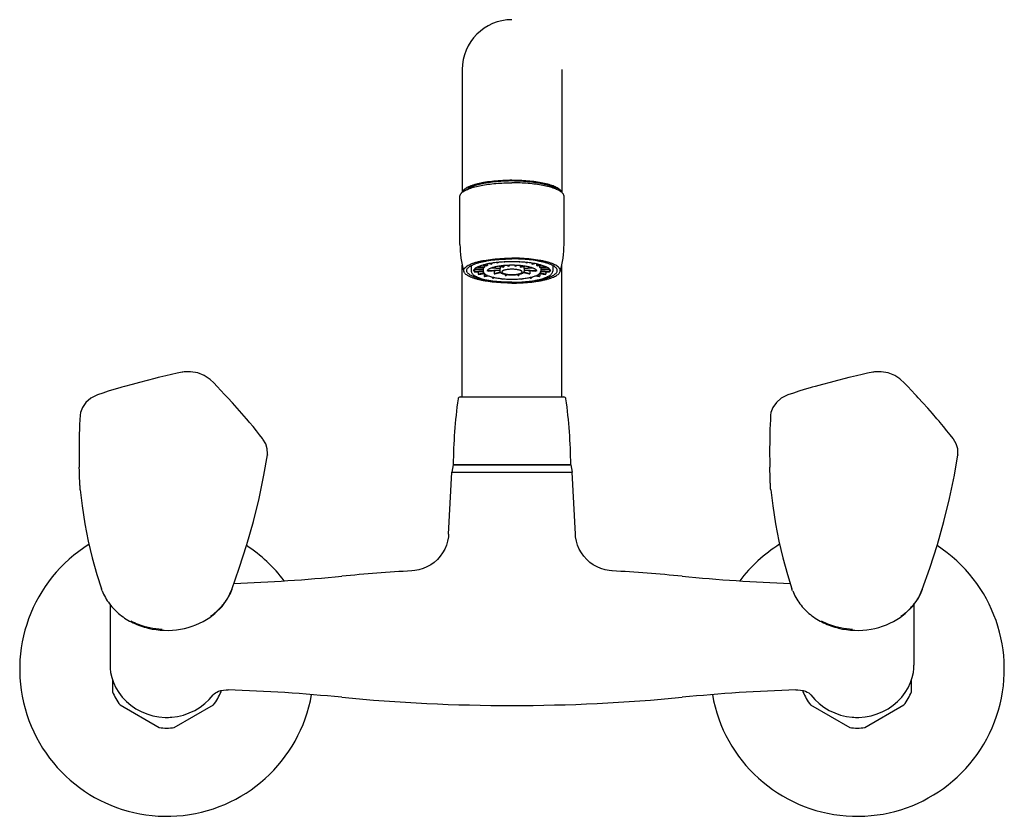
# Model space of a CAD drawing. Header units: millimetres. Extents: x -49 to 487, y -78 to 329.
# Tile 3 of 4: x -13 to 205, y 153 to 329. Entities that reach past the tile are written whole.
import ezdxf

# ---------------------------------------------------------------- set-up
doc = ezdxf.new("R2010")
doc.units = ezdxf.units.MM
doc.header["$LTSCALE"] = 23.1
doc.layers.get('0').update_dxf_attribs({"linetype": 'CONTINUOUS'})
doc.layers.add('ACHSEN', color=7, linetype='CONTINUOUS')
doc.layers.add('FLAECHEN', color=7, linetype='CONTINUOUS')

msp = doc.modelspace()

# ---------------------------------------------------------------- linework, layer by layer
at = {"color": 7, "linetype": 'CONTINUOUS'}
for p, q in [((84.76, 317.56), (84.76, 290.45)), ((106.76, 317.56), (106.76, 290.45)), ((84.76, 245.26), (84.76, 274.36)), ((86.76, 274.29), (86.76, 273.07)), ((89.31, 274.39), (90.21, 274.25)), ((90.31, 274.3), (89.45, 274.43)), ((89.65, 274.33), (89.65, 273.9)), ((90.31, 274.63), (90.31, 274.3)), ((90.74, 274.72), (91.2, 274.6)), ((91.34, 274.63), (90.91, 274.75)), ((91.34, 274.82), (91.34, 274.63)), ((92.32, 274.94), (92.5, 274.86)), ((92.67, 274.89), (92.5, 274.96)), ((92.67, 274.98), (92.67, 274.89)), ((93.92, 274.26), (93.92, 273.96)), ((93.97, 275.08), (94.02, 275.03)), ((94.21, 275.05), (94.17, 275.09)), ((94.21, 275.09), (94.21, 275.05)), ((94.76, 274.32), (94.97, 274.12)), ((95.16, 274.13), (94.96, 274.33)), ((95.16, 274.33), (95.16, 274.13)), ((95.66, 275.13), (95.66, 275.1)), ((95.86, 275.1), (95.86, 275.13)), ((96.56, 274.33), (96.36, 274.13)), ((96.36, 274.33), (96.36, 274.13)), ((96.56, 274.12), (96.76, 274.32)), ((97.35, 275.09), (97.31, 275.05)), ((97.31, 275.09), (97.31, 275.05)), ((97.5, 275.03), (97.55, 275.08)), ((97.6, 274.26), (97.6, 273.96)), ((98.85, 274.98), (98.85, 274.89)), ((99.02, 274.96), (98.85, 274.89)), ((99.02, 274.86), (99.21, 274.94)), ((100.18, 274.82), (100.18, 274.63)), ((100.62, 274.75), (100.18, 274.63)), ((100.32, 274.6), (100.78, 274.72)), ((101.21, 274.63), (101.21, 274.3)), ((102.07, 274.43), (101.21, 274.3)), ((101.31, 274.25), (102.21, 274.39)), ((101.87, 274.33), (101.87, 273.9)), ((104.76, 274.29), (104.76, 273.07)), ((106.76, 245.26), (106.76, 274.36)), ((87.37, 273.43), (89.41, 273.43)), ((89.41, 273.48), (87.42, 273.48)), ((87.48, 273.43), (87.48, 272.9)), ((89.41, 273.04), (87.48, 272.9)), ((87.53, 272.85), (89.42, 272.99)), ((88.14, 273.95), (89.6, 273.85)), ((89.65, 273.9), (88.24, 274)), ((88.31, 272.91), (88.31, 272.37)), ((89.63, 272.57), (88.31, 272.37)), ((88.41, 272.32), (89.68, 272.51)), ((89.41, 273.87), (89.41, 273.48)), ((89.41, 273.45), (89.41, 273.07)), ((89.64, 272.51), (89.64, 271.91)), ((90.35, 272.09), (89.64, 271.91)), ((89.79, 271.87), (90.46, 272.04)), ((90.42, 273.33), (90.42, 273.11)), ((93.06, 273.29), (90.42, 273.11)), ((90.47, 273.06), (93.06, 273.24)), ((91.21, 273.74), (93.13, 273.61)), ((93.18, 273.66), (91.34, 273.79)), ((91.8, 273.15), (91.8, 272.46)), ((93.15, 272.81), (91.8, 272.46)), ((91.94, 272.43), (93.21, 272.76)), ((92.94, 274.14), (93.78, 273.93)), ((93.06, 273.61), (93.06, 273.07)), ((93.92, 273.96), (93.12, 274.17)), ((93.18, 274.08), (93.18, 273.66)), ((94.24, 272.35), (94.24, 272.08)), ((94.47, 272.31), (94.24, 272.08)), ((94.43, 272.07), (94.66, 272.28)), ((96.87, 272.28), (97.09, 272.07)), ((97.28, 272.08), (97.05, 272.31)), ((97.28, 272.35), (97.28, 272.08)), ((98.4, 274.17), (97.6, 273.96)), ((97.74, 273.93), (98.58, 274.14)), ((98.31, 272.76), (99.58, 272.43)), ((98.34, 274.08), (98.34, 273.66)), ((100.18, 273.79), (98.34, 273.66)), ((99.72, 272.46), (98.37, 272.81)), ((98.39, 273.61), (100.31, 273.74)), ((98.46, 273.61), (98.46, 273.07)), ((101.1, 273.11), (98.46, 273.29)), ((98.46, 273.24), (101.05, 273.06)), ((99.72, 273.15), (99.72, 272.46)), ((101.06, 272.04), (101.74, 271.87)), ((101.1, 273.33), (101.1, 273.11)), ((101.88, 271.91), (101.17, 272.09)), ((101.84, 272.51), (103.11, 272.32)), ((103.29, 274), (101.87, 273.9)), ((101.88, 272.51), (101.88, 271.91)), ((103.21, 272.37), (101.89, 272.57)), ((101.92, 273.85), (103.39, 273.95)), ((102.1, 272.99), (103.99, 272.85)), ((102.11, 273.87), (102.11, 273.48)), ((104.1, 273.48), (102.11, 273.48)), ((102.11, 273.45), (102.11, 273.07)), ((102.11, 273.43), (104.15, 273.43)), ((104.04, 272.9), (102.11, 273.04)), ((103.21, 272.91), (103.21, 272.37)), ((104.04, 273.43), (104.04, 272.9)), ((91.4, 271.74), (91.4, 271.55)), ((91.67, 271.67), (91.4, 271.55)), ((91.57, 271.52), (91.83, 271.64)), ((93.45, 271.39), (93.45, 271.32)), ((93.52, 271.38), (93.45, 271.32)), ((93.64, 271.31), (93.7, 271.37)), ((95.66, 271.28), (95.66, 271.24)), ((95.86, 271.24), (95.86, 271.28)), ((97.82, 271.37), (97.88, 271.31)), ((98.07, 271.32), (98.01, 271.38)), ((98.07, 271.39), (98.07, 271.32)), ((99.69, 271.64), (99.95, 271.52)), ((100.12, 271.55), (99.85, 271.67)), ((100.12, 271.74), (100.12, 271.55)), ((84.33, 245.26), (107.19, 245.26)), ((0.31, 241.25), (0.26, 240.18)), ((152.91, 241.25), (152.86, 240.18)), ((41.69, 232.42), (41.69, 232.41)), ((194.29, 232.42), (194.29, 232.41)), ((82.76, 230.26), (82.48, 228.65)), ((82.48, 228.65), (109.04, 228.65)), ((108.76, 230.26), (82.76, 230.26)), ((108.76, 230.26), (109.04, 228.65)), ((0.32, 224.97), (0.29, 225.51)), ((0.33, 224.75), (0.32, 224.97)), ((0.33, 224.73), (0.33, 224.75)), ((152.92, 224.97), (152.89, 225.51)), ((152.93, 224.75), (152.92, 224.97)), ((152.93, 224.73), (152.93, 224.75)), ((5.18, 202.43), (5.02, 202.86)), ((33.83, 202.7), (33.37, 201.6)), ((157.78, 202.43), (157.62, 202.86)), ((186.43, 202.7), (185.97, 201.6)), ((6.95, 199.5), (6.93, 185.99)), ((184.57, 199.38), (184.59, 185.99)), ((28.98, 196.54), (28.98, 196.54)), ((181.58, 196.54), (181.58, 196.54)), ((7.46, 182.82), (7.46, 180.09)), ((184.06, 180.09), (184.06, 182.82)), ((31.46, 180.09), (31.46, 180.39)), ((160.06, 180.39), (160.06, 180.09)), ((9.13, 177.2), (17.79, 172.2)), ((21.13, 172.2), (29.79, 177.2)), ((161.73, 177.2), (170.39, 172.2)), ((173.73, 172.2), (182.39, 177.2)), ((19.44, 174.44), (19.46, 174.44)), ((19.44, 174.44), (19.46, 174.44)), ((172.06, 174.44), (172.09, 174.44)), ((172.06, 174.44), (172.09, 174.44))]:
    msp.add_line(p, q, dxfattribs=at)
for points in [[(23.05, 250.73), (22.89, 250.7), (21.74, 250.47), (20.53, 250.22), (19.26, 249.93), (17.94, 249.61), (17.57, 249.52)], [(29.05, 249.1), (28.85, 249.28), (27.74, 250.02), (26.3, 250.58), (24.73, 250.83), (23.3, 250.77), (23.05, 250.73)], [(175.65, 250.73), (175.49, 250.7), (174.34, 250.47), (173.13, 250.22), (171.86, 249.93), (170.54, 249.61), (170.17, 249.52)], [(181.65, 249.1), (181.45, 249.28), (180.34, 250.02), (178.9, 250.58), (177.33, 250.83), (175.9, 250.77), (175.65, 250.73)], [(17.57, 249.52), (16.81, 249.33), (15.13, 248.9), (13.46, 248.46), (11.8, 248.01), (10.15, 247.56), (9.51, 247.37)], [(32.54, 245.51), (32.26, 245.81), (31.42, 246.7), (30.61, 247.54), (29.83, 248.33), (29.04, 249.1)], [(170.17, 249.52), (169.41, 249.33), (167.73, 248.9), (166.06, 248.46), (164.4, 248.01), (162.75, 247.56), (162.11, 247.37)], [(185.14, 245.51), (184.86, 245.81), (184.02, 246.7), (183.21, 247.54), (182.43, 248.33), (181.64, 249.1)], [(9.51, 247.37), (9.06, 247.25), (7.76, 246.87), (6.52, 246.49), (5.34, 246.1), (4.15, 245.7)], [(162.11, 247.37), (161.66, 247.25), (160.36, 246.87), (159.12, 246.49), (157.94, 246.1), (156.75, 245.7)], [(4.14, 245.7), (3.86, 245.59), (2.68, 244.96), (1.6, 244.04), (0.81, 242.93), (0.39, 241.82), (0.31, 241.25)], [(37.53, 239.88), (37.08, 240.41), (36.06, 241.58), (35.03, 242.75), (33.99, 243.91), (32.95, 245.06), (32.54, 245.51)], [(156.74, 245.7), (156.46, 245.59), (155.28, 244.96), (154.2, 244.04), (153.41, 242.93), (152.99, 241.82), (152.91, 241.25)], [(190.13, 239.88), (189.68, 240.41), (188.66, 241.58), (187.63, 242.75), (186.59, 243.91), (185.55, 245.06), (185.14, 245.51)], [(0.26, 240.18), (0.21, 239.18), (0.17, 238.12), (0.14, 237), (0.14, 236.69)], [(40.73, 235.92), (40.64, 236.04), (39.98, 236.9), (39.27, 237.78), (38.53, 238.69), (37.75, 239.62), (37.53, 239.88)], [(152.86, 240.18), (152.81, 239.18), (152.77, 238.12), (152.74, 237), (152.74, 236.69)], [(193.33, 235.92), (193.24, 236.04), (192.58, 236.9), (191.87, 237.78), (191.13, 238.69), (190.35, 239.62), (190.13, 239.88)], [(41.69, 232.41), (41.72, 232.7), (41.67, 233.81), (41.35, 234.89), (40.73, 235.92)], [(194.29, 232.41), (194.32, 232.7), (194.27, 233.81), (193.95, 234.89), (193.33, 235.92)], [(33.84, 202.7), (35.49, 207.39), (37.16, 212.61), (38.61, 217.72), (39.87, 222.81), (40.93, 227.95), (41.69, 232.42)], [(186.44, 202.7), (188.09, 207.39), (189.76, 212.61), (191.21, 217.72), (192.47, 222.81), (193.53, 227.95), (194.29, 232.42)], [(0.33, 224.75), (0.77, 221.21), (1.39, 217.22), (2.13, 213.39), (3, 209.68), (4.01, 206.03), (5.02, 202.86)], [(152.93, 224.75), (153.37, 221.21), (153.99, 217.22), (154.73, 213.39), (155.6, 209.68), (156.61, 206.03), (157.62, 202.86)], [(28.98, 196.54), (30.08, 197.38), (31.69, 198.98), (32.97, 200.81), (33.83, 202.71)], [(181.58, 196.54), (182.68, 197.38), (184.29, 198.98), (185.57, 200.81), (186.43, 202.71)]]:
    msp.add_lwpolyline(points, dxfattribs=at)
for centre, radius, start, end in [((95.76, 317.6), 11, 90, 180), ((95.76, 250.85), 42.25, 88.3555, 90.0006), ((91.93, 270.55), 4.08, 113.3735, 114.9128), ((93.68, 265.3), 9.63, 104.0742, 104.9436), ((95.03, 258.52), 16.54, 98.1943, 98.8009), ((95.76, 241.96), 33.17, 90.1674, 93.0063), ((95.66, 252.78), 22.32, 93.718, 94.2152), ((95.76, 241.61), 33.52, 90, 90.1716), ((95.76, 250.56), 24.54, 90, 90.2335), ((95.76, 241.61), 33.52, 89.8284, 90), ((95.76, 250.56), 24.54, 89.7665, 90), ((95.77, 242.3), 32.83, 86.979, 89.8472), ((95.87, 252.86), 22.23, 85.7838, 86.283), ((96.51, 258.65), 16.4, 81.1966, 81.8082), ((97.87, 265.42), 9.49, 75.0503, 75.9319), ((99.63, 270.63), 3.99, 65.0707, 66.643), ((88.56, 273.97), 1.52, 224.6432, 227.3507), ((90.56, 277.27), 5.39, 245.2746, 246.4391), ((89.84, 273.45), 0.426, 176.5161, 179.9981), ((90.03, 273.07), 0.62, 179.9942, 187.5164), ((90.43, 273.04), 1.16, 132.2246, 135.7815), ((93.93, 280.4), 8.21, 254.9817, 256.0006), ((94.89, 269.95), 4.13, 103.4954, 105.5224), ((95.67, 291.28), 19.25, 265.7452, 266.3217), ((95.72, 264.64), 9.51, 93.3833, 94.5499), ((95.81, 264.73), 9.42, 85.4447, 86.6221), ((95.85, 291.37), 19.33, 273.6796, 274.2535), ((96.67, 270.08), 4, 74.4442, 76.538), ((97.56, 280.53), 8.35, 284.0075, 285.0103), ((101.11, 273.07), 1.13, 44.1673, 47.8265), ((101.68, 273.45), 0.426, 0.0019, 3.4839), ((101.49, 273.07), 0.619, 352.4781, 0.0112), ((100.92, 277.34), 5.48, 293.57, 294.7163), ((102.94, 274), 1.56, 312.6775, 315.3286), ((92.92, 284.29), 12.81, 255.1644, 255.8179), ((94.75, 293.41), 22.11, 261.2755, 261.7293), ((95.62, 301.23), 29.99, 265.8484, 266.2184), ((95.76, 304.28), 33.04, 269.8266, 270), ((95.76, 304.28), 33.04, 270, 270.1734), ((95.9, 301.23), 29.99, 273.7816, 274.1516), ((96.75, 293.54), 22.25, 278.2721, 278.7231), ((98.56, 284.41), 12.94, 284.1855, 284.8323), ((84.33, 244.76), 0.5, 90, 172.3055), ((107.19, 244.76), 0.5, 7.6945, 90), ((154.12, 233.18), 154.02, 178.707, 181.293), ((306.72, 233.18), 154.02, 178.707, 181.293), ((22.92, 206.77), 11.66, 324.631, 331.2552), ((23.31, 206.56), 11.22, 331.2839, 333.7739), ((175.52, 206.77), 11.66, 324.631, 331.2552), ((175.91, 206.56), 11.22, 331.2839, 333.7739), ((22.59, 207), 12.07, 323.1098, 324.6565), ((175.19, 207), 12.07, 323.1098, 324.6565), ((20.96, 208.63), 14.38, 304.4601, 308.9789), ((173.56, 208.63), 14.38, 304.4601, 308.9789), ((19.46, 185.09), 13, 202.6199, 217.3801), ((19.46, 185.09), 13, 322.6199, 337.3801), ((172.06, 185.09), 13, 202.6199, 217.3801), ((172.06, 185.09), 13, 322.6199, 337.3801), ((19.46, 185.09), 13, 262.6199, 277.3801), ((172.06, 185.09), 13, 262.6199, 277.3801)]:
    msp.add_arc(centre, radius, start, end, dxfattribs=at)
for points, knots in [([(95.76, 293.11), (95.08, 293.11), (93.75, 293.07), (91.8, 292.93), (89.99, 292.7), (88.38, 292.39), (87.02, 292.01), (86.07, 291.63), (85.48, 291.28), (85.09, 290.98), (84.86, 290.69), (84.8, 290.49)], [0, 0, 0, 0, 0.175618, 0.345646, 0.50455, 0.647492, 0.770283, 0.869946, 0.910721, 0.945604, 1, 1, 1, 1]), ([(106.72, 290.49), (106.67, 290.68), (106.47, 290.94), (106.12, 291.23), (105.61, 291.55), (104.78, 291.91), (103.59, 292.28), (102.16, 292.59), (100.56, 292.84), (98.8, 293.01), (97.59, 293.07), (96.97, 293.09)], [0, 0, 0, 0, 0.055601, 0.09058, 0.13112, 0.229534, 0.350517, 0.49178, 0.64993, 0.820831, 1, 1, 1, 1]), ([(94.02, 275.08), (93.54, 275.06), (92.63, 274.99), (91.31, 274.83), (90.29, 274.64), (89.56, 274.46), (89.07, 274.32), (88.63, 274.17), (88.25, 274.01), (87.92, 273.85), (87.65, 273.68), (87.45, 273.52), (87.31, 273.36), (87.23, 273.21), (87.21, 273.11), (87.21, 273.07)], [0, 0, 0, 0, 0.193353, 0.374992, 0.540026, 0.614947, 0.684144, 0.747184, 0.803691, 0.853358, 0.895958, 0.931335, 0.959706, 0.981849, 1, 1, 1, 1]), ([(95.76, 274.34), (95.4, 274.34), (94.68, 274.32), (93.64, 274.24), (92.68, 274.11), (91.95, 273.97), (91.44, 273.82), (91.12, 273.71), (90.84, 273.6), (90.62, 273.48), (90.45, 273.36), (90.35, 273.26), (90.3, 273.19), (90.27, 273.13), (90.26, 273.09), (90.26, 273.07)], [0, 0, 0, 0, 0.188313, 0.369815, 0.537995, 0.686805, 0.752275, 0.810973, 0.862368, 0.905988, 0.941347, 0.968211, 0.978516, 0.986945, 1, 1, 1, 1]), ([(101.26, 273.07), (101.26, 273.09), (101.25, 273.13), (101.22, 273.19), (101.17, 273.26), (101.07, 273.36), (100.9, 273.48), (100.68, 273.6), (100.4, 273.71), (100.08, 273.82), (99.57, 273.97), (98.84, 274.11), (97.88, 274.24), (96.84, 274.32), (96.13, 274.34), (95.76, 274.34)], [0, 0, 0, 0, 0.013055, 0.021483, 0.031789, 0.058653, 0.094012, 0.137632, 0.189026, 0.247725, 0.313194, 0.462005, 0.630184, 0.811686, 1, 1, 1, 1]), ([(104.31, 273.07), (104.31, 273.11), (104.29, 273.21), (104.21, 273.36), (104.07, 273.52), (103.87, 273.68), (103.6, 273.85), (103.28, 274.01), (102.89, 274.17), (102.45, 274.32), (101.96, 274.46), (101.23, 274.64), (100.21, 274.83), (98.89, 274.99), (97.98, 275.06), (97.5, 275.08)], [0, 0, 0, 0, 0.018151, 0.040294, 0.068665, 0.104042, 0.146642, 0.196309, 0.252816, 0.315856, 0.385053, 0.459974, 0.625007, 0.806647, 1, 1, 1, 1]), ([(86.76, 273.07), (86.76, 273.02), (86.77, 272.92), (86.83, 272.72), (86.96, 272.49), (87.21, 272.24), (87.52, 272.02), (87.91, 271.81), (88.37, 271.61), (88.89, 271.43), (89.48, 271.26), (90.13, 271.11), (91.09, 270.92), (92.39, 270.75), (94.05, 270.62), (95.18, 270.59), (95.76, 270.59)], [0, 0, 0, 0, 0.015217, 0.030361, 0.061846, 0.096671, 0.136052, 0.180985, 0.231865, 0.288732, 0.351401, 0.419521, 0.492623, 0.651425, 0.822543, 1, 1, 1, 1]), ([(89.42, 272.98), (89.43, 272.91), (89.47, 272.77), (89.61, 272.57), (89.8, 272.4), (90.03, 272.24), (90.32, 272.1), (90.64, 271.96), (91.01, 271.84), (91.59, 271.68), (92.39, 271.52), (93.45, 271.38), (94.58, 271.29), (95.36, 271.27), (95.76, 271.27)], [0, 0, 0, 0, 0.032241, 0.065878, 0.102589, 0.143473, 0.189526, 0.241132, 0.298334, 0.360961, 0.501077, 0.657704, 0.825877, 1, 1, 1, 1]), ([(90.42, 273.11), (90.43, 273.1), (90.44, 273.09), (90.46, 273.07), (90.47, 273.06)], [0, 0, 0, 0, 0.243911, 1, 1, 1, 1]), ([(93.06, 273.07), (93.06, 273.02), (93.08, 272.94), (93.14, 272.83), (93.22, 272.73), (93.33, 272.66), (93.45, 272.59), (93.64, 272.5), (93.93, 272.41), (94.33, 272.33), (94.77, 272.27), (95.26, 272.23), (95.59, 272.22), (95.76, 272.22)], [0, 0, 0, 0, 0.042832, 0.083974, 0.125359, 0.168119, 0.21422, 0.264748, 0.380617, 0.515877, 0.667482, 0.830723, 1, 1, 1, 1]), ([(93.18, 273.66), (93.18, 273.65), (93.16, 273.64), (93.14, 273.62), (93.13, 273.61)], [0, 0, 0, 0, 0.262703, 1, 1, 1, 1]), ([(95.76, 273.46), (95.61, 273.46), (95.33, 273.45), (94.91, 273.42), (94.52, 273.36), (94.23, 273.3), (94.03, 273.25), (93.89, 273.2), (93.78, 273.15), (93.69, 273.1), (93.61, 273.05), (93.55, 272.99), (93.52, 272.93), (93.51, 272.89), (93.51, 272.87)], [0, 0, 0, 0, 0.181392, 0.356294, 0.518519, 0.662511, 0.726213, 0.783765, 0.834841, 0.879299, 0.917221, 0.94909, 0.976002, 1, 1, 1, 1]), ([(93.51, 272.87), (93.51, 272.85), (93.52, 272.81), (93.55, 272.75), (93.61, 272.7), (93.69, 272.65), (93.78, 272.59), (93.89, 272.55), (94.03, 272.5), (94.23, 272.44), (94.52, 272.38), (94.91, 272.33), (95.33, 272.3), (95.61, 272.29), (95.76, 272.29)], [0, 0, 0, 0, 0.023998, 0.05091, 0.082779, 0.120701, 0.165159, 0.216235, 0.273787, 0.337489, 0.481481, 0.643706, 0.818608, 1, 1, 1, 1]), ([(98.01, 272.87), (98.01, 272.89), (98, 272.93), (97.97, 272.99), (97.91, 273.05), (97.84, 273.1), (97.74, 273.15), (97.63, 273.2), (97.5, 273.25), (97.29, 273.3), (97, 273.36), (96.61, 273.42), (96.19, 273.45), (95.91, 273.46), (95.76, 273.46)], [0, 0, 0, 0, 0.023998, 0.05091, 0.082779, 0.120701, 0.165159, 0.216235, 0.273787, 0.337489, 0.481481, 0.643706, 0.818608, 1, 1, 1, 1]), ([(95.76, 270.59), (96.34, 270.59), (97.48, 270.62), (99.13, 270.75), (100.43, 270.92), (101.39, 271.11), (102.04, 271.26), (102.63, 271.43), (103.15, 271.61), (103.61, 271.81), (104, 272.02), (104.32, 272.24), (104.56, 272.49), (104.7, 272.72), (104.75, 272.92), (104.76, 273.02), (104.76, 273.07)], [0, 0, 0, 0, 0.177458, 0.348575, 0.507377, 0.580479, 0.6486, 0.711269, 0.768135, 0.819015, 0.863948, 0.90333, 0.938154, 0.969639, 0.984784, 1, 1, 1, 1]), ([(95.76, 272.22), (95.93, 272.22), (96.26, 272.23), (96.75, 272.27), (97.19, 272.33), (97.59, 272.41), (97.88, 272.5), (98.07, 272.59), (98.19, 272.66), (98.3, 272.73), (98.38, 272.83), (98.45, 272.94), (98.46, 273.02), (98.46, 273.07)], [0, 0, 0, 0, 0.169278, 0.33252, 0.484126, 0.619386, 0.735255, 0.785782, 0.831884, 0.874642, 0.916025, 0.957171, 1, 1, 1, 1]), ([(95.76, 271.27), (96.16, 271.27), (96.94, 271.29), (98.08, 271.38), (99.13, 271.52), (99.93, 271.68), (100.51, 271.84), (100.88, 271.96), (101.21, 272.1), (101.49, 272.24), (101.72, 272.4), (101.91, 272.57), (102.05, 272.77), (102.1, 272.91), (102.11, 272.98)], [0, 0, 0, 0, 0.174123, 0.342296, 0.498923, 0.639039, 0.701666, 0.758869, 0.810474, 0.856527, 0.89741, 0.934121, 0.967759, 1, 1, 1, 1]), ([(95.76, 272.29), (95.91, 272.29), (96.19, 272.3), (96.61, 272.33), (97, 272.38), (97.29, 272.44), (97.5, 272.5), (97.63, 272.55), (97.74, 272.59), (97.84, 272.65), (97.91, 272.7), (97.97, 272.75), (98, 272.81), (98.01, 272.85), (98.01, 272.87)], [0, 0, 0, 0, 0.181392, 0.356294, 0.518519, 0.662511, 0.726213, 0.783765, 0.834841, 0.879299, 0.917221, 0.94909, 0.976002, 1, 1, 1, 1]), ([(98.39, 273.61), (98.39, 273.61), (98.37, 273.63), (98.36, 273.65), (98.34, 273.66)], [0, 0, 0, 0, 0.237716, 1, 1, 1, 1]), ([(101.05, 273.06), (101.05, 273.06), (101.07, 273.08), (101.09, 273.1), (101.1, 273.11)], [0, 0, 0, 0, 0.25619, 1, 1, 1, 1]), ([(0.29, 225.51), (0.27, 225.86), (0.21, 227.26), (0.16, 228.66), (0.14, 229.7)], [0, 0, 0, 0, 0.253795, 1, 1, 1, 1]), ([(152.89, 225.51), (152.87, 225.86), (152.81, 227.26), (152.76, 228.66), (152.74, 229.7)], [0, 0, 0, 0, 0.253795, 1, 1, 1, 1]), ([(5.19, 202.43), (5.59, 201.41), (6.68, 199.45), (9.06, 197.03), (12, 195.21), (16.46, 193.64), (22.52, 193.44), (27.06, 195.21), (28.98, 196.54)], [0, 0, 0, 0, 0.119218, 0.239292, 0.362805, 0.490118, 0.748172, 1, 1, 1, 1]), ([(157.79, 202.43), (158.19, 201.41), (159.28, 199.45), (161.66, 197.03), (164.6, 195.21), (169.06, 193.64), (175.12, 193.44), (179.66, 195.21), (181.58, 196.54)], [0, 0, 0, 0, 0.119218, 0.239292, 0.362805, 0.490118, 0.748172, 1, 1, 1, 1]), ([(30.01, 197.46), (30.22, 197.63), (31.03, 198.33), (31.76, 199.12), (32.24, 199.76)], [0, 0, 0, 0, 0.254779, 1, 1, 1, 1]), ([(182.61, 197.46), (182.82, 197.63), (183.63, 198.33), (184.36, 199.12), (184.84, 199.76)], [0, 0, 0, 0, 0.254779, 1, 1, 1, 1]), ([(11.51, 195.78), (12.03, 195.51), (14.22, 194.54), (16.62, 194.04), (18.42, 193.94)], [0, 0, 0, 0, 0.245608, 1, 1, 1, 1]), ([(164.11, 195.78), (164.63, 195.51), (166.82, 194.54), (169.22, 194.04), (171.02, 193.94)], [0, 0, 0, 0, 0.245608, 1, 1, 1, 1])]:
    msp.add_open_spline(points, degree=3, knots=knots, dxfattribs=at)
at = {"color": 2, "linetype": 'CONTINUOUS'}
for points, knots in [([(95.76, 292.98), (95.48, 292.97), (95.07, 292.96), (94.58, 292.94), (94.3, 292.94), (94.1, 292.93), (93.92, 292.93), (93.78, 292.92), (93.7, 292.92), (93.63, 292.92), (93.59, 292.92), (93.55, 292.92), (93.54, 292.92), (93.52, 292.91), (93.5, 292.91), (93.45, 292.91), (93.37, 292.9), (93.27, 292.89), (93.17, 292.88), (93.04, 292.87), (92.8, 292.85), (92.47, 292.82), (92.13, 292.79), (91.89, 292.77), (91.76, 292.76), (91.66, 292.75), (91.57, 292.75), (91.51, 292.74), (91.47, 292.74), (91.43, 292.73), (91.41, 292.73), (91.39, 292.73), (91.38, 292.73), (91.37, 292.73), (91.35, 292.72), (91.31, 292.72), (91.27, 292.71), (91.22, 292.7), (91.16, 292.7), (91.05, 292.68), (90.9, 292.66), (90.72, 292.63), (90.54, 292.6), (90.35, 292.57), (90.17, 292.54), (90.02, 292.52), (89.9, 292.5), (89.81, 292.49), (89.72, 292.47), (89.64, 292.46), (89.58, 292.45), (89.54, 292.44), (89.51, 292.44), (89.49, 292.44), (89.47, 292.43), (89.45, 292.43), (89.45, 292.43), (89.44, 292.43), (89.44, 292.43), (89.43, 292.43), (89.42, 292.42), (89.4, 292.42), (89.38, 292.42), (89.36, 292.41), (89.33, 292.4), (89.28, 292.39), (89.21, 292.37), (89.14, 292.36), (89.06, 292.34), (88.96, 292.31), (88.83, 292.28), (88.68, 292.24), (88.53, 292.21), (88.37, 292.17), (88.22, 292.13), (88.09, 292.1), (88, 292.08), (87.95, 292.07), (87.91, 292.06), (87.88, 292.05), (87.86, 292.05), (87.84, 292.04), (87.83, 292.04), (87.82, 292.04), (87.81, 292.04), (87.81, 292.03), (87.8, 292.03), (87.79, 292.03), (87.77, 292.02), (87.74, 292.01), (87.7, 291.99), (87.65, 291.97), (87.59, 291.95), (87.51, 291.92), (87.41, 291.88), (87.29, 291.84), (87.17, 291.79), (87.05, 291.75), (86.95, 291.71), (86.87, 291.68), (86.81, 291.66), (86.75, 291.64), (86.69, 291.61), (86.64, 291.59), (86.59, 291.58), (86.57, 291.57), (86.55, 291.56), (86.54, 291.56), (86.53, 291.55), (86.52, 291.55), (86.52, 291.55), (86.52, 291.55), (86.51, 291.54), (86.5, 291.54), (86.49, 291.53), (86.47, 291.52), (86.45, 291.51), (86.42, 291.49), (86.39, 291.47), (86.35, 291.44), (86.3, 291.41), (86.23, 291.36), (86.15, 291.31), (86.07, 291.26), (85.96, 291.19), (85.83, 291.11), (85.72, 291.04), (85.67, 291.01)], [0, 0, 0, 0, 0.0625, 0.09375, 0.109375, 0.125, 0.140625, 0.148438, 0.15625, 0.160156, 0.164062, 0.166016, 0.166992, 0.167969, 0.169922, 0.171875, 0.179688, 0.1875, 0.195312, 0.203125, 0.21875, 0.25, 0.28125, 0.296875, 0.304688, 0.3125, 0.320312, 0.324219, 0.328125, 0.330078, 0.332031, 0.333008, 0.333984, 0.334961, 0.335938, 0.339844, 0.34375, 0.347656, 0.351562, 0.359375, 0.375, 0.390625, 0.40625, 0.421875, 0.4375, 0.453125, 0.460938, 0.46875, 0.476562, 0.484375, 0.488281, 0.492188, 0.494141, 0.496094, 0.498047, 0.499023, 0.499512, 0.5, 0.500488, 0.500977, 0.501953, 0.503906, 0.505859, 0.507812, 0.511719, 0.515625, 0.523438, 0.53125, 0.539062, 0.546875, 0.5625, 0.578125, 0.59375, 0.609375, 0.625, 0.640625, 0.648438, 0.652344, 0.65625, 0.660156, 0.662109, 0.664062, 0.665039, 0.666016, 0.666504, 0.666992, 0.667969, 0.669922, 0.671875, 0.675781, 0.679688, 0.6875, 0.695312, 0.703125, 0.71875, 0.734375, 0.75, 0.765625, 0.78125, 0.789062, 0.796875, 0.804688, 0.8125, 0.820312, 0.824219, 0.828125, 0.830078, 0.832031, 0.833008, 0.833496, 0.833984, 0.834961, 0.835938, 0.837891, 0.839844, 0.84375, 0.847656, 0.851562, 0.859375, 0.867188, 0.875, 0.890625, 0.90625, 0.921875, 0.9375, 0.96875, 1, 1, 1, 1]), ([(105.85, 291.01), (105.8, 291.04), (105.7, 291.11), (105.57, 291.19), (105.46, 291.26), (105.38, 291.31), (105.3, 291.36), (105.24, 291.4), (105.19, 291.43), (105.15, 291.46), (105.11, 291.48), (105.09, 291.5), (105.07, 291.51), (105.05, 291.52), (105.04, 291.53), (105.03, 291.53), (105.02, 291.54), (105.02, 291.54), (105.02, 291.54), (105.01, 291.54), (105.01, 291.55), (105, 291.55), (104.99, 291.55), (104.98, 291.56), (104.96, 291.56), (104.94, 291.57), (104.91, 291.58), (104.86, 291.6), (104.8, 291.63), (104.74, 291.65), (104.68, 291.67), (104.6, 291.7), (104.5, 291.74), (104.38, 291.79), (104.26, 291.83), (104.14, 291.88), (104.04, 291.91), (103.96, 291.94), (103.9, 291.97), (103.85, 291.99), (103.81, 292), (103.78, 292.01), (103.76, 292.02), (103.75, 292.02), (103.74, 292.03), (103.73, 292.03), (103.73, 292.03), (103.72, 292.03), (103.71, 292.03), (103.69, 292.04), (103.66, 292.04), (103.63, 292.05), (103.59, 292.06), (103.54, 292.07), (103.45, 292.1), (103.32, 292.13), (103.17, 292.17), (103.01, 292.2), (102.86, 292.24), (102.7, 292.28), (102.57, 292.31), (102.47, 292.34), (102.39, 292.35), (102.31, 292.37), (102.25, 292.39), (102.2, 292.4), (102.17, 292.41), (102.14, 292.42), (102.12, 292.42), (102.11, 292.42), (102.09, 292.43), (102.09, 292.43), (102.08, 292.43), (102.08, 292.43), (102.07, 292.43), (102.06, 292.43), (102.04, 292.44), (102.02, 292.44), (101.99, 292.44), (101.95, 292.45), (101.89, 292.46), (101.81, 292.47), (101.72, 292.48), (101.63, 292.5), (101.51, 292.52), (101.36, 292.54), (101.19, 292.57), (101.01, 292.6), (100.83, 292.62), (100.65, 292.65), (100.5, 292.67), (100.39, 292.69), (100.33, 292.7), (100.29, 292.71), (100.24, 292.71), (100.21, 292.72), (100.19, 292.72), (100.18, 292.72), (100.17, 292.73), (100.16, 292.73), (100.15, 292.73), (100.13, 292.73), (100.09, 292.73), (100.05, 292.74), (99.98, 292.74), (99.9, 292.75), (99.8, 292.76), (99.66, 292.77), (99.5, 292.78), (99.29, 292.8), (99.03, 292.83), (98.76, 292.85), (98.52, 292.87), (98.39, 292.88), (98.29, 292.89), (98.19, 292.9), (98.11, 292.91), (98.06, 292.91), (98.04, 292.91), (98.02, 292.91), (98.01, 292.91), (97.97, 292.91), (97.93, 292.92), (97.86, 292.92), (97.77, 292.92), (97.63, 292.92), (97.45, 292.93), (97.24, 292.94), (96.96, 292.94), (96.61, 292.95), (96.18, 292.96), (95.9, 292.97), (95.76, 292.98)], [0, 0, 0, 0, 0.03125, 0.0625, 0.078125, 0.09375, 0.109375, 0.125, 0.132812, 0.140625, 0.148438, 0.152344, 0.15625, 0.160156, 0.162109, 0.164062, 0.165039, 0.166016, 0.166504, 0.166992, 0.16748, 0.167969, 0.169922, 0.171875, 0.173828, 0.175781, 0.179688, 0.1875, 0.195312, 0.203125, 0.210938, 0.21875, 0.234375, 0.25, 0.265625, 0.28125, 0.296875, 0.304688, 0.3125, 0.320312, 0.324219, 0.328125, 0.330078, 0.332031, 0.333008, 0.333496, 0.333984, 0.334961, 0.335938, 0.337891, 0.339844, 0.34375, 0.347656, 0.351562, 0.359375, 0.375, 0.390625, 0.40625, 0.421875, 0.4375, 0.453125, 0.460938, 0.46875, 0.476562, 0.484375, 0.488281, 0.492188, 0.494141, 0.496094, 0.498047, 0.499023, 0.499512, 0.5, 0.500488, 0.500977, 0.501953, 0.503906, 0.505859, 0.507812, 0.511719, 0.515625, 0.523438, 0.53125, 0.539062, 0.546875, 0.5625, 0.578125, 0.59375, 0.609375, 0.625, 0.640625, 0.648438, 0.652344, 0.65625, 0.660156, 0.664062, 0.665039, 0.666016, 0.666504, 0.666992, 0.667969, 0.669922, 0.671875, 0.675781, 0.679688, 0.6875, 0.695312, 0.703125, 0.71875, 0.734375, 0.75, 0.78125, 0.796875, 0.804688, 0.8125, 0.820312, 0.828125, 0.830078, 0.832031, 0.833008, 0.833984, 0.835938, 0.839844, 0.84375, 0.851562, 0.859375, 0.875, 0.890625, 0.90625, 0.9375, 0.96875, 1, 1, 1, 1])]:
    msp.add_open_spline(points, degree=3, knots=knots, dxfattribs=at)
at = {"layer": 'ACHSEN', "color": 7, "linetype": 'CONTINUOUS'}
for p, q in [((84.26, 278.96), (84.26, 289.58)), ((107.26, 278.96), (107.26, 289.58)), ((82.76, 230.26), (108.76, 230.26))]:
    msp.add_line(p, q, dxfattribs=at)
for centre, radius, start, end in [((105.86, 278.96), 21.6, 179.9959, 196.1298), ((85.66, 278.96), 21.6, 343.8702, 0.0041), ((202.75, 228.76), 120, 172.3055, 179.2838), ((-11.23, 228.76), 120, 0.7162, 7.6945), ((19.46, 185.09), 32.5, 121.885, 350.0431), ((19.46, 185.09), 32.5, 36.9428, 57.1479), ((172.06, 185.09), 32.5, 189.9569, 57.1479), ((172.06, 185.09), 32.5, 121.885, 143.0572)]:
    msp.add_arc(centre, radius, start, end, dxfattribs=at)
for points, knots in [([(84.78, 290.47), (84.88, 290.55), (85.1, 290.71), (85.47, 290.92), (85.91, 291.13), (86.41, 291.32), (86.97, 291.51), (87.82, 291.75), (88.99, 292), (90.53, 292.25), (92.2, 292.43), (93.96, 292.54), (95.16, 292.56), (95.76, 292.56)], [0, 0, 0, 0, 0.033388, 0.071417, 0.114175, 0.161622, 0.21363, 0.269997, 0.394729, 0.53331, 0.682694, 0.839466, 1, 1, 1, 1]), ([(95.76, 293.11), (95.08, 293.11), (93.74, 293.07), (91.79, 292.93), (90.24, 292.73), (89.09, 292.53), (88.31, 292.36), (87.59, 292.17), (86.94, 291.97), (86.37, 291.75), (85.88, 291.52), (85.47, 291.28), (85.15, 291.03), (84.92, 290.77), (84.82, 290.57), (84.79, 290.48)], [0, 0, 0, 0, 0.175813, 0.345939, 0.504935, 0.578696, 0.647873, 0.711974, 0.770575, 0.823346, 0.870072, 0.910701, 0.945421, 0.974797, 1, 1, 1, 1]), ([(95.76, 293.11), (96.44, 293.11), (97.78, 293.07), (99.73, 292.93), (101.28, 292.73), (102.43, 292.53), (103.21, 292.36), (103.93, 292.17), (104.58, 291.97), (105.15, 291.75), (105.64, 291.52), (106.05, 291.28), (106.37, 291.03), (106.6, 290.77), (106.7, 290.57), (106.73, 290.48)], [0, 0, 0, 0, 0.175813, 0.345939, 0.504935, 0.578696, 0.647873, 0.711974, 0.770575, 0.823346, 0.870072, 0.910701, 0.945421, 0.974797, 1, 1, 1, 1]), ([(106.74, 290.47), (106.64, 290.55), (106.42, 290.71), (106.05, 290.92), (105.61, 291.13), (105.11, 291.32), (104.55, 291.51), (103.71, 291.75), (102.53, 292), (100.99, 292.25), (99.32, 292.43), (97.56, 292.54), (96.37, 292.56), (95.76, 292.56)], [0, 0, 0, 0, 0.033388, 0.071417, 0.114175, 0.161622, 0.21363, 0.269997, 0.394729, 0.53331, 0.682694, 0.839466, 1, 1, 1, 1]), ([(84.26, 289.58), (84.26, 289.64), (84.28, 289.77), (84.34, 289.95), (84.45, 290.13), (84.54, 290.24), (84.59, 290.3)], [0, 0, 0, 0, 0.224675, 0.460327, 0.716392, 1, 1, 1, 1]), ([(84.59, 290.3), (84.61, 290.31), (84.67, 290.37), (84.73, 290.43), (84.78, 290.47)], [0, 0, 0, 0, 0.239957, 1, 1, 1, 1]), ([(106.93, 290.3), (106.91, 290.31), (106.85, 290.37), (106.79, 290.43), (106.74, 290.47)], [0, 0, 0, 0, 0.239957, 1, 1, 1, 1]), ([(107.26, 289.58), (107.26, 289.64), (107.25, 289.77), (107.18, 289.95), (107.07, 290.13), (106.98, 290.24), (106.93, 290.3)], [0, 0, 0, 0, 0.224675, 0.460327, 0.716392, 1, 1, 1, 1]), ([(85.11, 272.96), (85.1, 273), (85.08, 273.1), (85.08, 273.24), (85.11, 273.39), (85.17, 273.53), (85.26, 273.67), (85.42, 273.86), (85.7, 274.1), (86.12, 274.36), (86.64, 274.61), (87.25, 274.84), (87.95, 275.06), (88.74, 275.25), (89.92, 275.49), (91.54, 275.72), (93.61, 275.89), (95.03, 275.93), (95.76, 275.93)], [0, 0, 0, 0, 0.012346, 0.024491, 0.036878, 0.049923, 0.063976, 0.079313, 0.114525, 0.156545, 0.205689, 0.26191, 0.324927, 0.394295, 0.469449, 0.634353, 0.813514, 1, 1, 1, 1]), ([(85.76, 273.16), (85.76, 273.21), (85.77, 273.29), (85.82, 273.47), (85.95, 273.69), (86.2, 273.94), (86.54, 274.17), (86.96, 274.4), (87.47, 274.62), (88.05, 274.82), (88.71, 275), (89.43, 275.17), (90.51, 275.38), (91.98, 275.58), (93.83, 275.72), (95.11, 275.75), (95.76, 275.75)], [0, 0, 0, 0, 0.011854, 0.024095, 0.051005, 0.082868, 0.120787, 0.165237, 0.216309, 0.273851, 0.337546, 0.406958, 0.48155, 0.643754, 0.818628, 1, 1, 1, 1]), ([(106.41, 272.96), (106.42, 273), (106.44, 273.1), (106.44, 273.24), (106.41, 273.39), (106.35, 273.53), (106.26, 273.67), (106.1, 273.86), (105.83, 274.1), (105.41, 274.36), (104.89, 274.61), (104.27, 274.84), (103.57, 275.06), (102.78, 275.25), (101.6, 275.49), (99.98, 275.72), (97.91, 275.89), (96.49, 275.93), (95.76, 275.93)], [0, 0, 0, 0, 0.012346, 0.024491, 0.036878, 0.049923, 0.063976, 0.079313, 0.114525, 0.156545, 0.205689, 0.26191, 0.324927, 0.394295, 0.469449, 0.634353, 0.813514, 1, 1, 1, 1]), ([(105.76, 273.16), (105.76, 273.21), (105.75, 273.29), (105.7, 273.47), (105.57, 273.69), (105.32, 273.94), (104.98, 274.17), (104.56, 274.4), (104.06, 274.62), (103.47, 274.82), (102.81, 275), (102.09, 275.17), (101.01, 275.38), (99.54, 275.58), (97.69, 275.72), (96.41, 275.75), (95.76, 275.75)], [0, 0, 0, 0, 0.011854, 0.024095, 0.051005, 0.082868, 0.120787, 0.165237, 0.216309, 0.273851, 0.337546, 0.406958, 0.48155, 0.643754, 0.818628, 1, 1, 1, 1]), ([(95.76, 270.4), (95.1, 270.4), (93.8, 270.43), (91.9, 270.57), (90.39, 270.76), (89.28, 270.96), (88.51, 271.13), (87.82, 271.31), (87.19, 271.51), (86.63, 271.72), (86.16, 271.95), (85.76, 272.18), (85.45, 272.43), (85.23, 272.68), (85.14, 272.87), (85.11, 272.96)], [0, 0, 0, 0, 0.176038, 0.346353, 0.505481, 0.579279, 0.648471, 0.71256, 0.771124, 0.823833, 0.870474, 0.910998, 0.945603, 0.974871, 1, 1, 1, 1]), ([(95.76, 270.57), (95.11, 270.57), (93.83, 270.61), (91.98, 270.75), (90.51, 270.95), (89.43, 271.15), (88.71, 271.32), (88.05, 271.51), (87.47, 271.71), (86.96, 271.93), (86.54, 272.15), (86.2, 272.39), (85.95, 272.64), (85.82, 272.86), (85.77, 273.03), (85.76, 273.12), (85.76, 273.16)], [0, 0, 0, 0, 0.181372, 0.356246, 0.51845, 0.593042, 0.662454, 0.726149, 0.783691, 0.834763, 0.879213, 0.917132, 0.948995, 0.975905, 0.988146, 1, 1, 1, 1]), ([(95.76, 270.57), (96.41, 270.57), (97.69, 270.61), (99.54, 270.75), (101.01, 270.95), (102.09, 271.15), (102.81, 271.32), (103.47, 271.51), (104.06, 271.71), (104.56, 271.93), (104.98, 272.15), (105.32, 272.39), (105.57, 272.64), (105.7, 272.86), (105.75, 273.03), (105.76, 273.12), (105.76, 273.16)], [0, 0, 0, 0, 0.181372, 0.356246, 0.51845, 0.593042, 0.662454, 0.726149, 0.783691, 0.834763, 0.879213, 0.917132, 0.948995, 0.975905, 0.988146, 1, 1, 1, 1]), ([(95.76, 270.4), (96.42, 270.4), (97.73, 270.43), (99.62, 270.57), (101.13, 270.76), (102.25, 270.96), (103.01, 271.13), (103.71, 271.31), (104.33, 271.51), (104.89, 271.72), (105.37, 271.95), (105.76, 272.18), (106.07, 272.43), (106.29, 272.68), (106.38, 272.87), (106.41, 272.96)], [0, 0, 0, 0, 0.176038, 0.346353, 0.505481, 0.579279, 0.648471, 0.71256, 0.771124, 0.823833, 0.870474, 0.910998, 0.945603, 0.974871, 1, 1, 1, 1])]:
    msp.add_open_spline(points, degree=3, knots=knots, dxfattribs=at)
at = {"layer": 'FLAECHEN', "color": 7, "linetype": 'CONTINUOUS'}
for p, q in [((81.76, 214.96), (82.48, 228.65)), ((109.76, 214.96), (109.04, 228.65)), ((6.93, 185.99), (6.93, 185.99)), ((184.59, 185.99), (184.59, 185.99)), ((29.62, 179.34), (29.62, 179.34)), ((33.01, 180.53), (33.01, 180.53)), ((158.51, 180.53), (158.51, 180.53)), ((161.9, 179.34), (161.9, 179.34))]:
    msp.add_line(p, q, dxfattribs=at)
for points in [[(81.76, 214.96), (81.7, 214.32), (81.53, 213.4), (81.26, 212.49), (80.89, 211.62), (80.43, 210.8), (79.88, 210.03), (79.26, 209.33), (78.55, 208.7), (77.79, 208.15), (76.97, 207.69), (76.1, 207.32), (75.19, 207.05), (74.27, 206.88), (73.66, 206.82)], [(117.86, 206.82), (117.25, 206.88), (116.33, 207.05), (115.42, 207.32), (114.56, 207.69), (113.73, 208.15), (112.97, 208.7), (112.27, 209.33), (111.64, 210.03), (111.09, 210.8), (110.63, 211.62), (110.26, 212.49), (109.99, 213.4), (109.82, 214.32), (109.76, 214.96)], [(6.93, 185.99), (6.93, 185.86), (6.94, 185.64), (6.95, 185.41), (6.96, 185.26)], [(6.96, 185.26), (7.06, 184.39), (7.31, 183.27), (7.7, 182.13), (8.22, 181.01), (8.86, 179.94), (9.64, 178.92), (10.53, 177.98), (11.51, 177.13), (12.62, 176.37), (13.81, 175.72), (15.05, 175.2), (16.35, 174.81), (17.72, 174.56), (19.14, 174.44)], [(172.38, 174.44), (173.8, 174.56), (175.17, 174.81), (176.47, 175.2), (177.71, 175.72), (178.91, 176.37), (180.01, 177.13), (180.99, 177.98), (181.88, 178.92), (182.66, 179.94), (183.31, 181.01), (183.82, 182.13), (184.21, 183.27), (184.46, 184.39), (184.56, 185.26)], [(184.56, 185.26), (184.57, 185.41), (184.58, 185.64), (184.59, 185.86), (184.59, 185.99)], [(20.61, 174.49), (21.82, 174.65), (23.17, 174.97), (24.44, 175.42), (25.67, 176), (26.82, 176.71), (27.87, 177.51), (28.82, 178.4), (29.72, 179.46)], [(29.72, 179.46), (29.93, 179.65), (30.2, 179.86), (30.52, 180.05), (30.91, 180.23), (31.41, 180.38), (31.98, 180.48), (32.59, 180.53), (33.01, 180.53)], [(158.51, 180.53), (158.94, 180.53), (159.55, 180.48), (160.13, 180.37), (160.62, 180.22), (161.02, 180.04), (161.33, 179.85), (161.6, 179.64), (161.8, 179.45), (162.7, 178.4)], [(162.7, 178.4), (163.65, 177.51), (164.7, 176.71), (165.85, 176), (167.08, 175.42), (168.35, 174.97), (169.7, 174.65), (170.96, 174.49)]]:
    msp.add_lwpolyline(points, dxfattribs=at)
for centre, radius, start, end in [((95.76, -182.32), 389.77, 93.2506, 95.5398), ((95.76, -182.32), 389.77, 84.4602, 86.7494), ((19.46, 604.36), 400.6, 272.1243, 275.5398), ((172.06, 604.36), 400.6, 264.4602, 267.8808), ((19.46, -219.84), 400.6, 84.4602, 88.0624), ((95.76, 566.84), 389.77, 264.4602, 275.5398), ((172.06, -219.84), 400.6, 91.9376, 95.5398), ((19.46, 187.54), 13.1, 268.6201, 275.0337), ((172.06, 187.54), 13.1, 265.167, 271.3807)]:
    msp.add_arc(centre, radius, start, end, dxfattribs=at)

doc.saveas('drawing.dxf')
